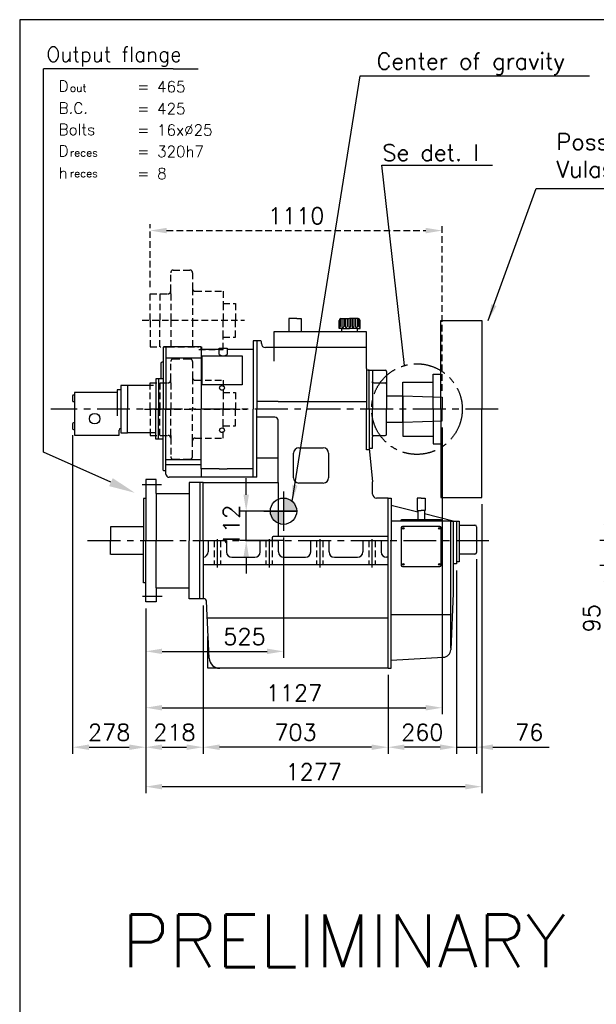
# Model space of a CAD drawing. Extents: x 0 to 5250, y 0 to 7425.
# Tile 3 of 4: x 0 to 2191, y 3683 to 7425. Entities that reach past the tile are written whole.
import ezdxf

# ---------------------------------------------------------------- set-up
doc = ezdxf.new("R2010")
doc.units = 0
doc.header["$LTSCALE"] = 100
doc.header["$MEASUREMENT"] = 0
doc.linetypes.add('CENTER', pattern=[2, 1.25, -0.25, 0.25, -0.25])
doc.linetypes.add('HIDDEN', pattern=[0.375, 0.25, -0.125])
doc.layers.get('0').update_dxf_attribs({"linetype": 'CONTINUOUS'})
doc.layers.get('DEFPOINTS').update_dxf_attribs({"linetype": 'CONTINUOUS'})
for name, color, linetype in [('1', 3, 'CENTER'), ('2', 1, 'CONTINUOUS'), ('6', 1, 'HIDDEN'), ('DIM', 3, 'CONTINUOUS'), ('kobling', 3, 'CONTINUOUS'), ('PTO', 5, 'HIDDEN'), ('TEKST', 5, 'CONTINUOUS')]:
    doc.layers.add(name, color=color, linetype=linetype)
doc.styles.add('ROMAND', font='SIMPLEX', dxfattribs={"height": 3.5})
doc.styles.add('ROMANS', font='romans')
doc.styles.get("Standard").update_dxf_attribs({"font": 'romans.shx'})
doc.dimstyles.new('OPSAT', dxfattribs={"dimtxt": 3.5, "dimasz": 4, "dimexe": 2, "dimexo": 0, "dimgap": 0.09, "dimtad": 1, "dimtoh": 1, "dimzin": 0, "dimdsep": 46, "dimtxsty": 'ROMANS', "dimcen": 0.09, "dimclrd": 256, "dimclre": 256, "dimclrt": 256, "dimadec": 0, "dimazin": 0, "dimtfac": 1, "dimtix": 1, "dimtmove": 2, "dimatfit": 3, "dimfxl": 0, "dimtolj": 1, "dimtzin": 0, "dimarcsym": 0})

# ---------------------------------------------------------------- blocks, each defined once
blk = doc.blocks.new('*D3')
at = {"layer": 'DEFPOINTS', "color": 0}
for p in [(1605.8, 6623.5), (495.8, 6383), (1605.8, 5989.8)]:
    blk.add_point(p, dxfattribs=at)
at = {"layer": 'PTO', "color": 6, "lineweight": -2}
for p, q in [((495.8, 6408), (495.8, 6648.5)), ((1605.8, 6014.8), (1605.8, 6648.5)), ((558.3, 6623.5), (1543.3, 6623.5))]:
    blk.add_line(p, q, dxfattribs=at)
at = {"layer": 'PTO', "color": 6}
for points in [[(558.3, 6633.9), (558.3, 6613.1), (495.8, 6623.5)], [(1543.3, 6633.9), (1543.3, 6613.1), (1605.8, 6623.5)]]:
    blk.add_solid(points, dxfattribs=at)
at = {"layer": 'PTO', "color": 5, "insert": (1050.8, 6679.7), "char_height": 62.5, "attachment_point": 5}
blk.add_mtext('\\A1;1110', dxfattribs=at)
blk = doc.blocks.new('*D4')
at = {"layer": 'DEFPOINTS', "color": 0}
for p in [(2529.7, 5445), (2229.7, 5350.5), (2529.7, 5350.5)]:
    blk.add_point(p, dxfattribs=at)
at = {"layer": 'DIM', "color": 6, "lineweight": -2}
for p, q in [((2229.7, 5507.5), (2229.7, 5570)), ((2504.7, 5445), (2204.7, 5445)), ((2229.7, 5445), (2229.7, 5350.5)), ((2504.7, 5350.5), (2204.7, 5350.5)), ((2229.7, 5288), (2229.7, 5074.3))]:
    blk.add_line(p, q, dxfattribs=at)
at = {"layer": 'DIM', "color": 6}
for points in [[(2219.3, 5507.5), (2240.1, 5507.5), (2229.7, 5445)], [(2219.3, 5288), (2240.1, 5288), (2229.7, 5350.5)]]:
    blk.add_solid(points, dxfattribs=at)
at = {"layer": 'DIM', "color": 5, "insert": (2173.4, 5149.9), "char_height": 62.5, "attachment_point": 5, "rotation": 90}
blk.add_mtext('\\A1;95', dxfattribs=at)
blk = doc.blocks.new('*D2')
at = {"layer": 'DEFPOINTS', "color": 0}
for p in [(1605.8, 5900.2), (478.8, 5212.5), (1605.8, 4810)]:
    blk.add_point(p, dxfattribs=at)
at = {"layer": 'DIM', "color": 6, "lineweight": -2}
for p, q in [((1605.8, 5875.2), (1605.8, 4785)), ((478.8, 5187.5), (478.8, 4785)), ((541.3, 4810), (1543.3, 4810))]:
    blk.add_line(p, q, dxfattribs=at)
at = {"layer": 'DIM', "color": 6}
for points in [[(541.3, 4820.4), (541.3, 4799.6), (478.8, 4810)], [(1543.3, 4820.4), (1543.3, 4799.6), (1605.8, 4810)]]:
    blk.add_solid(points, dxfattribs=at)
at = {"layer": 'DIM', "color": 5, "insert": (1042.3, 4866.3), "char_height": 62.5, "attachment_point": 5}
blk.add_mtext('\\A1;1127', dxfattribs=at)
blk = doc.blocks.new('*D8')
at = {"layer": 'DEFPOINTS', "color": 0}
for p in [(1735.8, 5400), (1659.8, 5357), (1659.8, 4660)]:
    blk.add_point(p, dxfattribs=at)
at = {"layer": 'DIM', "color": 6, "lineweight": -2}
for p, q in [((1735.8, 5375), (1735.8, 4635)), ((1659.8, 5332), (1659.8, 4635)), ((1597.3, 4660), (1534.8, 4660)), ((1659.8, 4660), (1735.8, 4660)), ((1798.3, 4660), (2012, 4660))]:
    blk.add_line(p, q, dxfattribs=at)
at = {"layer": 'DIM', "color": 6}
for points in [[(1597.3, 4670.4), (1597.3, 4649.6), (1659.8, 4660)], [(1798.3, 4670.4), (1798.3, 4649.6), (1735.8, 4660)]]:
    blk.add_solid(points, dxfattribs=at)
at = {"layer": 'DIM', "color": 5, "insert": (1936.4, 4716.3), "char_height": 62.5, "attachment_point": 5}
blk.add_mtext('\\A1;76', dxfattribs=at)
blk = doc.blocks.new('*D9')
at = {"layer": 'DEFPOINTS', "color": 0}
for p in [(1659.8, 5357), (1399.8, 4960), (1399.8, 4660)]:
    blk.add_point(p, dxfattribs=at)
at = {"layer": 'DIM', "color": 6, "lineweight": -2}
for p, q in [((1659.8, 5332), (1659.8, 4635)), ((1399.8, 4935), (1399.8, 4635)), ((1597.3, 4660), (1462.3, 4660))]:
    blk.add_line(p, q, dxfattribs=at)
at = {"layer": 'DIM', "color": 6}
for points in [[(1462.3, 4670.4), (1462.3, 4649.6), (1399.8, 4660)], [(1597.3, 4670.4), (1597.3, 4649.6), (1659.8, 4660)]]:
    blk.add_solid(points, dxfattribs=at)
at = {"layer": 'DIM', "color": 5, "insert": (1529.8, 4716.3), "char_height": 62.5, "attachment_point": 5}
blk.add_mtext('\\A1;260', dxfattribs=at)
blk = doc.blocks.new('*D10')
at = {"layer": 'DEFPOINTS', "color": 0}
for p in [(696.8, 5224), (1399.8, 4960), (696.8, 4660)]:
    blk.add_point(p, dxfattribs=at)
at = {"layer": 'DIM', "color": 6, "lineweight": -2}
for p, q in [((696.8, 5199), (696.8, 4635)), ((1399.8, 4935), (1399.8, 4635)), ((1337.3, 4660), (759.3, 4660))]:
    blk.add_line(p, q, dxfattribs=at)
at = {"layer": 'DIM', "color": 6}
for points in [[(759.3, 4670.4), (759.3, 4649.6), (696.8, 4660)], [(1337.3, 4670.4), (1337.3, 4649.6), (1399.8, 4660)]]:
    blk.add_solid(points, dxfattribs=at)
at = {"layer": 'DIM', "color": 5, "insert": (1048.3, 4716.3), "char_height": 62.5, "attachment_point": 5}
blk.add_mtext('\\A1;703', dxfattribs=at)
blk = doc.blocks.new('*D11')
at = {"layer": 'DEFPOINTS', "color": 0}
for p in [(478.8, 5212.5), (696.8, 5224), (696.8, 4660)]:
    blk.add_point(p, dxfattribs=at)
at = {"layer": 'DIM', "color": 6, "lineweight": -2}
for p, q in [((478.8, 5187.5), (478.8, 4635)), ((696.8, 5199), (696.8, 4635)), ((541.3, 4660), (634.3, 4660))]:
    blk.add_line(p, q, dxfattribs=at)
at = {"layer": 'DIM', "color": 6}
for points in [[(541.3, 4670.4), (541.3, 4649.6), (478.8, 4660)], [(634.3, 4670.4), (634.3, 4649.6), (696.8, 4660)]]:
    blk.add_solid(points, dxfattribs=at)
at = {"layer": 'DIM', "color": 5, "insert": (587.8, 4716.3), "char_height": 62.5, "attachment_point": 5}
blk.add_mtext('\\A1;218', dxfattribs=at)
blk = doc.blocks.new('*D12')
at = {"layer": 'DEFPOINTS', "color": 0}
for p in [(201.3, 5870.5), (478.8, 5212.5), (478.8, 4660)]:
    blk.add_point(p, dxfattribs=at)
at = {"layer": 'DIM', "color": 6, "lineweight": -2}
for p, q in [((201.3, 5845.5), (201.3, 4635)), ((478.8, 5187.5), (478.8, 4635)), ((263.8, 4660), (416.3, 4660))]:
    blk.add_line(p, q, dxfattribs=at)
at = {"layer": 'DIM', "color": 6}
for points in [[(263.8, 4670.4), (263.8, 4649.6), (201.3, 4660)], [(416.3, 4670.4), (416.3, 4649.6), (478.8, 4660)]]:
    blk.add_solid(points, dxfattribs=at)
at = {"layer": 'DIM', "color": 5, "insert": (340.1, 4716.3), "char_height": 62.5, "attachment_point": 5}
blk.add_mtext('\\A1;278', dxfattribs=at)
blk = doc.blocks.new('*D16')
at = {"layer": 'DEFPOINTS', "color": 0}
for p in [(1755.8, 5608.5), (478.8, 5212.5), (478.8, 4510)]:
    blk.add_point(p, dxfattribs=at)
at = {"layer": 'kobling', "color": 6, "lineweight": -2}
for p, q in [((1755.8, 5583.5), (1755.8, 4485)), ((478.8, 5187.5), (478.8, 4485)), ((1693.3, 4510), (541.3, 4510))]:
    blk.add_line(p, q, dxfattribs=at)
at = {"layer": 'kobling', "color": 6}
for points in [[(541.3, 4520.4), (541.3, 4499.6), (478.8, 4510)], [(1693.3, 4520.4), (1693.3, 4499.6), (1755.8, 4510)]]:
    blk.add_solid(points, dxfattribs=at)
at = {"layer": 'kobling', "color": 5, "insert": (1117.3, 4566.3), "char_height": 62.5, "attachment_point": 5}
blk.add_mtext('\\A1;1277', dxfattribs=at)
blk = doc.blocks.new('*D22')
at = {"layer": 'DEFPOINTS', "color": 0}
for p in [(860.8, 5557), (1077.6, 5557), (1029, 5445)]:
    blk.add_point(p, dxfattribs=at)
at = {"layer": 'DIM', "color": 6, "lineweight": -2}
for p, q in [((860.8, 5619.5), (860.8, 5682)), ((1052.6, 5557), (835.8, 5557)), ((860.8, 5445), (860.8, 5557)), ((1004, 5445), (835.8, 5445)), ((860.8, 5382.5), (860.8, 5320))]:
    blk.add_line(p, q, dxfattribs=at)
at = {"layer": 'DIM', "color": 6}
for points in [[(850.4, 5619.5), (871.2, 5619.5), (860.8, 5557)], [(850.4, 5382.5), (871.2, 5382.5), (860.8, 5445)]]:
    blk.add_solid(points, dxfattribs=at)
at = {"layer": 'DIM', "color": 5, "insert": (804.5, 5501), "char_height": 62.5, "attachment_point": 5, "rotation": 90}
blk.add_mtext('\\A1;112', dxfattribs=at)
blk = doc.blocks.new('*D23')
at = {"layer": 'DEFPOINTS', "color": 0}
for p in [(1002.6, 5482), (478.8, 5212.5), (1002.6, 5024.3)]:
    blk.add_point(p, dxfattribs=at)
at = {"layer": 'DIM', "color": 6, "lineweight": -2}
for p, q in [((1002.6, 5457), (1002.6, 4999.3)), ((478.8, 5187.5), (478.8, 4999.3)), ((541.3, 5024.3), (940.1, 5024.3))]:
    blk.add_line(p, q, dxfattribs=at)
at = {"layer": 'DIM', "color": 6}
for points in [[(541.3, 5034.7), (541.3, 5013.9), (478.8, 5024.3)], [(940.1, 5034.7), (940.1, 5013.9), (1002.6, 5024.3)]]:
    blk.add_solid(points, dxfattribs=at)
at = {"layer": 'DIM', "color": 5, "insert": (854.2, 5080.5), "char_height": 62.5, "attachment_point": 5}
blk.add_mtext('\\A1;525', dxfattribs=at)

msp = doc.modelspace()

# ---------------------------------------------------------------- hatches: boundary and pattern name
at = {"layer": 'PTO'}
h = msp.add_hatch(color=256, dxfattribs=at)
h.paths.add_polyline_path([(1002.6, 5607), (1002.6, 5557), (1052.6, 5557, 0.414214)])
h.paths.add_polyline_path([(1002.6, 5557), (981.8, 5557), (981.8, 5511.5, 0.107396), (1002.6, 5507)])
h.paths.add_polyline_path([(981.8, 5557), (952.6, 5557, 0.29375), (981.8, 5511.5)])

# ---------------------------------------------------------------- linework, layer by layer
for p, q in [((1023.3, 6289), (1023.3, 6239)), ((1052.8, 6289), (1023.3, 6289)), ((1052.8, 6289), (1069.3, 6289)), ((1069.3, 6289), (1069.3, 6239)), ((1220.8, 6289), (1253.8, 6289)), ((1286.8, 6289), (1253.8, 6289)), ((1213.8, 6251), (1213.8, 6282)), ((1223.8, 6251), (1213.8, 6251)), ((1223.8, 6239), (1223.8, 6251)), ((1223.8, 6251), (1253.8, 6251)), ((1283.8, 6251), (1253.8, 6251)), ((1283.8, 6251), (1293.8, 6251)), ((1283.8, 6239), (1283.8, 6251)), ((1293.8, 6251), (1293.8, 6282)), ((1317.8, 6239), (965.8, 6239)), ((965.8, 6239), (965.8, 6179)), ((1317.8, 6179), (1317.8, 6239)), ((545.8, 6179.5), (545.8, 5945)), ((555.8, 6181.5), (547.8, 6181.5)), ((689.8, 6181.5), (555.8, 6181.5)), ((555.8, 6181.5), (555.8, 5945)), ((689.8, 6172), (689.8, 6181.5)), ((758.3, 6176), (788.3, 6176)), ((758.3, 6152), (758.3, 6176)), ((788.3, 6176), (788.3, 6152)), ((900.8, 6204), (886.8, 6204)), ((886.8, 6204), (886.8, 5945)), ((915.8, 6204), (900.8, 6204)), ((900.8, 6204), (900.8, 5945)), ((918.8, 6194), (918.8, 6201)), ((965.8, 6179), (933.8, 6179)), ((1317.8, 6179), (965.8, 6179)), ((965.8, 6179), (965.8, 6127)), ((1317.8, 6099), (1317.8, 6179)), ((689.8, 6138), (555.8, 6138)), ((758.3, 6172), (689.8, 6172)), ((689.8, 6172), (689.8, 5945)), ((692.8, 6147), (844.8, 6147)), ((692.8, 6037), (692.8, 6147)), ((886.8, 6172), (788.3, 6172)), ((844.8, 6147), (844.8, 6037)), ((536.3, 6118), (536.3, 6060)), ((545.8, 6123), (541.3, 6123)), ((1317.8, 6099.5), (1317.8, 5945)), ((1328.3, 6093), (1323.8, 6093)), ((1328.3, 5945), (1328.3, 6093)), ((1328.3, 6093), (1389.3, 6093)), ((1340.3, 6093), (1340.3, 6050)), ((1394.3, 6088), (1394.3, 6039.5)), ((409.8, 6035), (384.8, 6035)), ((384.8, 6035), (384.8, 5855)), ((508.8, 6035), (400.8, 6035)), ((409.8, 6035), (409.8, 5945)), ((517.8, 6059.5), (517.8, 5945)), ((527.8, 6059.5), (517.8, 6059.5)), ((527.8, 6059.5), (527.8, 5945)), ((545.8, 6059.5), (527.8, 6059.5)), ((844.8, 6037), (692.8, 6037)), ((1340.3, 6045), (1340.3, 6050.5)), ((1340.3, 6045), (1340.3, 5945)), ((1345.3, 6045), (1389.3, 6045)), ((1394.3, 6040), (1394.3, 5945)), ((201.3, 5995.5), (201.3, 5976.5)), ((208.3, 5998.5), (204.3, 5998.5)), ((369.8, 6008.5), (208.3, 6008.5)), ((208.3, 6008.5), (208.3, 5846)), ((384.8, 6018), (369.8, 6018)), ((369.8, 6018), (369.8, 5920)), ((1394.3, 5995), (1455.8, 5995)), ((1455.8, 5995), (1455.8, 5945)), ((1455.8, 5995), (1605.8, 5989.8)), ((1605.8, 5989.8), (1605.8, 5945)), ((204.3, 5973.5), (208.3, 5973.5)), ((981.8, 5974.5), (900.8, 5974.5)), ((981.8, 5974.5), (1317.8, 5974.5)), ((409.8, 5855), (409.8, 5945)), ((517.8, 5830.5), (517.8, 5945)), ((527.8, 5830.5), (527.8, 5945)), ((545.8, 5712.5), (545.8, 5945)), ((555.8, 5710.5), (555.8, 5945)), ((689.8, 5718), (689.8, 5945)), ((886.8, 5686), (886.8, 5945)), ((900.8, 5686), (900.8, 5945)), ((969.8, 5914.5), (900.8, 5914.5)), ((1317.8, 5790.5), (1317.8, 5945)), ((1328.3, 5945), (1328.3, 5797)), ((1328.3, 5945), (1328.3, 5797)), ((1340.3, 5845), (1340.3, 5945)), ((1394.3, 5850), (1394.3, 5945)), ((1455.8, 5895), (1455.8, 5945)), ((1605.8, 5900.2), (1605.8, 5945)), ((201.3, 5889.5), (201.3, 5870.5)), ((208.3, 5892.5), (204.3, 5892.5)), ((981.8, 5758), (981.8, 5902.5)), ((1394.3, 5895), (1455.8, 5895)), ((1455.8, 5895), (1605.8, 5900.2)), ((204.3, 5867.5), (208.3, 5867.5)), ((208.3, 5846), (373.3, 5846)), ((373.3, 5846), (377.8, 5846)), ((377.8, 5846), (377.8, 5865.5)), ((383.8, 5871.5), (384.8, 5871.5)), ((384.8, 5855), (409.8, 5855)), ((517.8, 5855), (409.8, 5855)), ((1340.3, 5845), (1340.3, 5841)), ((1340.3, 5797), (1340.3, 5840)), ((1345.3, 5845), (1389.3, 5845)), ((527.8, 5830.5), (517.8, 5830.5)), ((545.8, 5830.5), (527.8, 5830.5)), ((1040.8, 5684), (1040.8, 5777.5)), ((1060.8, 5797.5), (1153.8, 5797.5)), ((1173.8, 5777.5), (1173.8, 5684)), ((1317.8, 5791), (1328.3, 5791)), ((1328.3, 5797), (1340.8, 5669)), ((1328.3, 5797), (1340.3, 5797)), ((689.8, 5752), (555.8, 5752)), ((689.8, 5733), (555.8, 5733)), ((981.8, 5758), (900.8, 5758)), ((981.8, 5666), (981.8, 5758)), ((555.8, 5710.5), (547.8, 5710.5)), ((555.8, 5698), (555.8, 5710.5)), ((689.8, 5718), (689.8, 5710.5)), ((758.3, 5718), (689.8, 5718)), ((689.8, 5710.5), (689.8, 5687)), ((758.3, 5718), (788.8, 5718)), ((886.8, 5718), (788.3, 5718)), ((518.8, 5677.5), (478.8, 5677.5)), ((478.8, 5677.5), (478.8, 5605)), ((518.8, 5624), (518.8, 5677.5)), ((886.8, 5686), (567.8, 5686)), ((684.8, 5666), (643.8, 5666)), ((643.8, 5666), (643.8, 5445.5)), ((696.8, 5666), (684.8, 5666)), ((684.8, 5666), (684.8, 5445.5)), ((696.8, 5446), (696.8, 5666)), ((696.8, 5666), (981.8, 5666)), ((900.8, 5686), (886.8, 5686)), ((981.8, 5666), (981.8, 5460.5)), ((1153.8, 5664), (1060.8, 5664)), ((1340.8, 5622), (1340.8, 5669)), ((518.8, 5624), (518.8, 5445)), ((518.8, 5624), (643.8, 5624)), ((1002.6, 5632), (1002.6, 5482)), ((478.8, 5605), (470.8, 5605)), ((470.8, 5605), (470.8, 5580)), ((470.8, 5580), (470.8, 5445)), ((478.8, 5605), (478.8, 5445)), ((1399.8, 5607), (1355.8, 5607)), ((1399.8, 5445), (1399.8, 5607)), ((1399.8, 5607), (1411.8, 5607)), ((1411.8, 5607), (1411.8, 5446.5)), ((1513.3, 5553.2), (1411.8, 5579)), ((1525.8, 5607), (1510.8, 5607)), ((1510.8, 5607), (1510.8, 5559.5)), ((1525.8, 5607), (1540.8, 5607)), ((1540.8, 5607), (1540.8, 5559.5)), ((1510.8, 5559.5), (1525.8, 5559.5)), ((1513.3, 5559.5), (1513.3, 5525)), ((1540.8, 5559.5), (1525.8, 5559.5)), ((1538.3, 5559.5), (1538.3, 5525)), ((1647.8, 5519), (1538.4, 5546.8)), ((1638.3, 5519), (1411.8, 5519)), ((1449.8, 5522), (1452.8, 5525)), ((1449.8, 5518.5), (1449.8, 5522)), ((1452.8, 5525), (1598.8, 5525)), ((1598.8, 5525), (1601.8, 5522)), ((1601.8, 5522), (1601.8, 5518.5)), ((1638.3, 5445), (1638.3, 5519)), ((1638.3, 5519), (1647.8, 5519)), ((1647.8, 5519), (1647.8, 5445)), ((1647.8, 5519), (1659.8, 5519)), ((1659.8, 5519), (1659.8, 5445)), ((1659.8, 5519), (1669.8, 5519)), ((1669.8, 5519), (1669.8, 5504)), ((1669.8, 5504), (1729.8, 5504)), ((1669.8, 5504), (1669.8, 5394)), ((469.6, 5497.5), (344.6, 5497.5)), ((344.6, 5497.5), (344.6, 5445)), ((1449.8, 5494), (1449.8, 5352)), ((1596.8, 5499), (1454.8, 5499)), ((1601.8, 5352), (1601.8, 5494)), ((1735.8, 5498), (1735.8, 5400)), ((344.6, 5392.5), (344.6, 5445)), ((470.8, 5310), (470.8, 5445)), ((478.8, 5212.5), (478.8, 5445)), ((518.8, 5266), (518.8, 5445)), ((643.8, 5224), (643.8, 5444.5)), ((684.8, 5224), (684.8, 5444.5)), ((696.8, 5445), (696.8, 5225)), ((696.8, 5445), (785.8, 5445)), ((715.8, 5445), (715.8, 5402)), ((785.8, 5445), (785.8, 5402)), ((913.8, 5445), (983.8, 5445)), ((913.8, 5402), (913.8, 5445)), ((958.8, 5456), (958.8, 5445)), ((958.8, 5456), (958.8, 5445)), ((1399.3, 5461), (963.8, 5461)), ((983.8, 5402), (983.8, 5445)), ((1105.8, 5445), (1175.8, 5445)), ((1105.8, 5402), (1105.8, 5445)), ((1175.8, 5402), (1175.8, 5445)), ((1303.8, 5445), (1399.8, 5445)), ((1303.8, 5445), (1303.8, 5402)), ((1373.8, 5445), (1373.8, 5402)), ((1399.8, 4960), (1399.8, 5445)), ((1411.8, 4991), (1411.8, 5445)), ((1638.3, 5036), (1638.3, 5445)), ((1647.8, 5445), (1647.8, 5245)), ((1659.8, 5445), (1659.8, 5357)), ((469.6, 5392.5), (346.3, 5392.5)), ((1729.8, 5394), (1669.8, 5394)), ((1669.8, 5394), (1669.8, 5364)), ((696.3, 5354.5), (1400.3, 5354.5)), ((805.8, 5382), (893.8, 5382)), ((1003.8, 5382), (1085.8, 5382)), ((1195.8, 5382), (1283.8, 5382)), ((1399.8, 5382), (1393.8, 5382)), ((1659.8, 5357), (1647.3, 5357)), ((1669.8, 5364), (1659.8, 5364)), ((1454.8, 5347), (1596.8, 5347)), ((470.8, 5285), (470.8, 5310)), ((478.8, 5285), (470.8, 5285)), ((518.8, 5266), (518.8, 5212.5)), ((518.8, 5266), (643.8, 5266)), ((1647.8, 5245), (1638.1, 5030.2)), ((518.8, 5212.5), (478.8, 5212.5)), ((684.8, 5224), (643.8, 5224)), ((696.8, 5224), (684.8, 5224)), ((696.8, 5225), (699.8, 5225)), ((720, 4998.1), (709.8, 5215.5)), ((1411.8, 5164.5), (1638.3, 5164.5)), ((1399.3, 5151), (712.8, 5151)), ((715.3, 4960), (715.3, 5080.5)), ((1411.8, 4991), (1609.8, 5001.6)), ((1411.8, 4960), (1411.8, 4991)), ((759.3, 4960), (715.3, 4960)), ((1399.8, 4960), (760, 4960)), ((1399.8, 4960), (1411.8, 4960))]:
    msp.add_line(p, q)
msp.add_lwpolyline([(0, 0), (5250, 0), (5250, 7425), (0, 7425)], close=True)
for centre, radius in [((768.8, 6025.5), 9), ((284.8, 5908.5), 20), ((768.8, 5864.5), 9)]:
    msp.add_circle(centre, radius)
for centre, radius, start, end in [((1220.8, 6282), 7, 90, 180), ((1286.8, 6282), 7, 0, 90), ((547.8, 6179.5), 2, 90, 180), ((915.8, 6201), 3, 0, 90), ((933.8, 6194), 15, 180, 270), ((773.3, 6172), 25, 233.0957, 306.9043), ((541.3, 6118), 5, 90, 180), ((1323.8, 6099), 6, 180, 270), ((1389.3, 6088), 5, 0, 90), ((1345.3, 6050), 5, 180, 270), ((1389.3, 6040), 5, 0, 90), ((204.3, 5995.5), 3, 90, 180), ((204.3, 5976.5), 3, 180, 270), ((969.8, 5902.5), 12, 0, 90), ((204.3, 5889.5), 3, 90, 180), ((204.3, 5870.5), 3, 180, 270), ((383.8, 5865.5), 6, 90, 180), ((1345.3, 5840), 5, 90, 180), ((1389.3, 5850), 5, 270, 0), ((1060.8, 5777.5), 20, 90, 180), ((1153.8, 5777.5), 20, 0, 90), ((547.8, 5712.5), 2, 180, 270), ((567.8, 5698), 12, 180, 270), ((1060.8, 5684), 20, 180, 270), ((1153.8, 5684), 20, 270, 0), ((1355.8, 5622), 15, 180, 270), ((1729.8, 5498), 6, 0, 90), ((1454.8, 5494), 5, 90, 180), ((1596.8, 5494), 5, 0, 90), ((963.8, 5456), 5, 90, 180), ((695.8, 5402), 20, 272.866, 0), ((805.8, 5402), 20, 180, 270), ((893.8, 5402), 20, 270, 0), ((1003.8, 5402), 20, 180, 270), ((1085.8, 5402), 20, 270, 0), ((1195.8, 5402), 20, 180, 270), ((1283.8, 5402), 20, 270, 0), ((1393.8, 5402), 20, 180, 270), ((1729.8, 5400), 6, 270, 0), ((1454.8, 5352), 5, 180, 270), ((1596.8, 5352), 5, 270, 0), ((699.8, 5215), 10, 2.7006, 90), ((1608.2, 5031.6), 30, 273.0645, 357.4121), ((760, 5000), 40, 182.7006, 270)]:
    msp.add_arc(centre, radius, start, end)
at = {"layer": '1'}
for p, q in [((1818.8, 5945), (117.8, 5945)), ((539.1, 5657.5), (465.1, 5657.5)), ((927.6, 5557), (1077.6, 5557)), ((258.1, 5445), (1799.8, 5445)), ((750.8, 5450.2), (750.8, 5342.5)), ((948.3, 5450.2), (948.3, 5342.5)), ((1140.3, 5451.3), (1140.3, 5342.5)), ((1338.8, 5451.3), (1338.8, 5342.5)), ((540.8, 5232.5), (466.8, 5232.5))]:
    msp.add_line(p, q, dxfattribs=at)
msp.add_circle((1509.7, 5945), 172.2, dxfattribs=at)
at = {"layer": '2'}
for p, q in [((1218.3, 6288.5), (1218.3, 6259)), ((1224.3, 6289), (1224.3, 6259)), ((1231.3, 6289), (1231.3, 6259)), ((1237.3, 6289), (1237.3, 6259)), ((1244.3, 6289), (1244.3, 6259)), ((1250.3, 6289), (1250.3, 6259)), ((1257.3, 6289), (1257.3, 6259)), ((1263.3, 6289), (1263.3, 6259)), ((1270.3, 6289), (1270.3, 6259)), ((1276.3, 6289), (1276.3, 6259)), ((1283.3, 6289), (1283.3, 6259)), ((1289.3, 6288.5), (1289.3, 6259))]:
    msp.add_line(p, q, dxfattribs=at)
for centre in [(1457.8, 5491.5), (1594.3, 5491.5), (1457.8, 5355), (1594.3, 5355)]:
    msp.add_circle(centre, 3, dxfattribs=at)
for centre, start, end in [((1214.8, 6259), 253.4256, 0), ((1227.8, 6259), 180, 0), ((1240.8, 6259), 180, 0), ((1253.8, 6259), 180, 0), ((1266.8, 6259), 180, 0), ((1279.8, 6259), 180, 0), ((1292.8, 6259), 180, 286.5744)]:
    msp.add_arc(centre, 3.5, start, end, dxfattribs=at)
at = {"layer": '6', "color": 1}
for p, q in [((738.8, 5445), (738.8, 5354.5)), ((762.8, 5445), (762.8, 5354.5)), ((935.8, 5445), (935.8, 5353.5)), ((959.8, 5445), (959.8, 5353.5)), ((1128.3, 5445), (1128.3, 5354.5)), ((1152.3, 5445), (1152.3, 5354.5)), ((1326.8, 5445), (1326.8, 5354.5)), ((1350.8, 5445), (1350.8, 5354.5))]:
    msp.add_line(p, q, dxfattribs=at)
at = {"layer": 'DIM', "color": 6}
for p, q in [((583.2, 7237.8), (90.6, 7237.8)), ((90.6, 5781.9), (90.6, 7237.8)), ((583.2, 7237.8), (678.2, 7237.8)), ((346.7, 5667.4), (90.6, 5781.9))]:
    msp.add_line(p, q, dxfattribs=at)
msp.add_solid([(353.5, 5682.6), (340, 5652.1), (438.1, 5626.8)], dxfattribs=at)
at = {"layer": 'kobling'}
for p, q in [((1600.8, 6281.5), (1755.8, 6281.5)), ((1600.8, 5945), (1600.8, 6281.5)), ((1755.8, 6281.5), (1755.8, 5945)), ((1570.8, 5945), (1570.8, 6077.5)), ((1570.8, 6077.5), (1600.8, 6077.5)), ((1455.8, 6047.5), (1570.8, 6047.5)), ((1455.8, 5945), (1455.8, 6047.5)), ((1455.8, 5945), (1455.8, 5842.5)), ((1570.8, 5945), (1570.8, 5812.5)), ((1600.8, 5945), (1600.8, 5608.5)), ((1755.8, 5608.5), (1755.8, 5945)), ((1455.8, 5842.5), (1570.8, 5842.5)), ((1570.8, 5812.5), (1600.8, 5812.5)), ((1600.8, 5608.5), (1755.8, 5608.5))]:
    msp.add_line(p, q, dxfattribs=at)
at = {"layer": 'PTO'}
for p, q in [((573.8, 6393), (573.8, 6463.5)), ((583.8, 6473.5), (646.8, 6473.5)), ((656.8, 6463.5), (656.8, 6403)), ((656.8, 6403), (656.8, 6282.5)), ((495.8, 6283), (495.8, 6383)), ((495.8, 6383), (536.8, 6383)), ((532.8, 6383), (532.8, 6282.5)), ((536.8, 6383), (563.8, 6383)), ((573.8, 6383), (573.8, 6393)), ((573.8, 6383), (573.8, 6282.5)), ((666.8, 6393), (773.8, 6393)), ((773.8, 6393), (773.8, 6346)), ((773.8, 6346), (819.8, 6346)), ((773.8, 6346), (773.8, 6282.5)), ((819.8, 6346), (819.8, 6282.5)), ((465.8, 6283), (854.3, 6283)), ((495.8, 6282), (495.8, 6182)), ((532.8, 6182), (532.8, 6282.5)), ((573.8, 6282.5), (573.8, 6182)), ((656.8, 6282.5), (656.8, 6182)), ((773.8, 6219), (773.8, 6282.5)), ((819.8, 6219), (819.8, 6282.5)), ((773.8, 6172), (773.8, 6219)), ((773.8, 6219), (819.8, 6219)), ((495.8, 6182), (536.8, 6182)), ((545.8, 6182), (572.8, 6182)), ((563.8, 6182), (681.3, 6182)), ((690.3, 6182), (690.3, 6172)), ((680.8, 6172), (773.8, 6172)), ((573.8, 6055), (573.8, 6125.5)), ((583.8, 6135.5), (646.8, 6135.5)), ((656.8, 6125.5), (656.8, 6065)), ((656.8, 6065), (656.8, 5944.5)), ((495.8, 6045), (536.8, 6045)), ((495.8, 5945), (495.8, 6045)), ((532.8, 6045), (532.8, 5944.5)), ((536.8, 6045), (563.8, 6045)), ((573.8, 6045), (573.8, 6055)), ((573.8, 6045), (573.8, 5944.5)), ((666.8, 6055), (773.8, 6055)), ((773.8, 6055), (773.8, 6008)), ((773.8, 6008), (773.8, 5944.5)), ((773.8, 6008), (819.8, 6008)), ((819.8, 6008), (819.8, 5944.5)), ((474.8, 5945), (863.3, 5945)), ((495.8, 5945), (495.8, 5845)), ((532.8, 5845), (532.8, 5945.5)), ((573.8, 5845), (573.8, 5945.5)), ((656.8, 5825), (656.8, 5945.5)), ((773.8, 5882), (773.8, 5945.5)), ((819.8, 5882), (819.8, 5945.5)), ((773.8, 5835), (773.8, 5882)), ((773.8, 5882), (819.8, 5882)), ((495.8, 5845), (536.8, 5845)), ((536.8, 5845), (563.8, 5845)), ((573.8, 5845), (573.8, 5835)), ((573.8, 5835), (573.8, 5764.5)), ((656.8, 5764.5), (656.8, 5825)), ((666.8, 5835), (773.8, 5835)), ((583.8, 5754.5), (646.8, 5754.5))]:
    msp.add_line(p, q, dxfattribs=at)
at = {"layer": 'PTO', "linetype": 'ByBlock'}
msp.add_circle((1002.6, 5557), 50, dxfattribs=at)
at = {"layer": 'PTO'}
for centre, start, end in [((583.8, 6463.5), 90, 180), ((646.8, 6463.5), 0, 90), ((666.8, 6403), 180, 270), ((563.8, 6393), 270, 0), ((583.8, 6125.5), 90, 180), ((646.8, 6125.5), 0, 90), ((666.8, 6065), 180, 270), ((563.8, 6055), 270, 0), ((563.8, 5835), 0, 90), ((666.8, 5825), 90, 180), ((583.8, 5764.5), 180, 270), ((646.8, 5764.5), 270, 0)]:
    msp.add_arc(centre, 10, start, end, dxfattribs=at)

# ---------------------------------------------------------------- texts
at = {"layer": 'DIM', "color": 5, "style": 'ROMAND'}
for s, height, p in [('Output flange', 56, (101.3, 7265.3)), ('D', 42, (148, 7151.5)), ('= 465', 42, (446.6, 7149.2)), ('out', 29.4, (190.8, 7150.8)), ('B.C.', 42, (148, 7067.9)), ('= 425', 42, (446.6, 7065.6)), ('Bolts', 42, (148, 6986.6)), ('= 16x%%c25', 42, (446.6, 6984.3)), ('D', 42, (148, 6905.3)), ('reces', 29.4, (190.8, 6904.6)), ('= 320h7', 42, (446.6, 6903)), ('h', 42, (148, 6821.6)), ('reces', 29.4, (190.8, 6825.9)), ('= 8', 42, (446.6, 6819.3))]:
    msp.add_text(s, height=height, dxfattribs=at).set_placement(p)
at = {"layer": 'DIM', "color": 5, "insert": (1356.3, 7215.4), "char_height": 62.5, "attachment_point": 7}
msp.add_mtext('Center of gravity', dxfattribs=at)
at = {"layer": 'DIM', "color": 5, "insert": (1378.4, 6919.7), "char_height": 62.5, "attachment_point": 4, "style": 'ROMANS'}
msp.add_mtext('\\A1;Se det. I', dxfattribs=at)
at = {"layer": 'kobling', "color": 5, "insert": (2039.8, 6898.5), "char_height": 62.5, "attachment_point": 4, "style": 'ROMANS'}
msp.add_mtext('Possible flex. coupling\\PVulastik-L 2811/4010', dxfattribs=at)
at = {"layer": 'TEKST', "insert": (388.1, 4023.7), "char_height": 200, "width": 2053.704, "attachment_point": 1}
msp.add_mtext('PRELIMINARY', dxfattribs=at)

# ---------------------------------------------------------------- dimensions: what is measured, and where the dimension line sits
at = {"layer": 'DIM'}
for base, p1, p2, picture, middle in [((1605.8, 4810), (478.8, 5212.5), (1605.8, 5900.2), '*D2', (1042.3, 4866.3)), ((478.8283238, 4660), (201.3283238, 5870.5), (478.8283238, 5212.5), '*D12', (340.0783238, 4716.25)), ((1399.8, 4660), (1659.8, 5357), (1399.8, 4960), '*D9', (1529.8, 4716.3)), ((696.8, 4660), (478.8, 5212.5), (696.8, 5224), '*D11', (587.8, 4716.3)), ((696.8, 4660), (1399.8, 4960), (696.8, 5224), '*D10', (1048.3, 4716.3))]:
    dim = msp.add_linear_dim(base=base, p1=p1, p2=p2, dimstyle='OPSAT', override={"dimscale": 25, "dimtxt": 2.5, "dimasz": 2.5, "dimexe": 1, "dimexo": 1, "dimgap": 1, "dimtoh": 0, "dimdec": 0, "dimzin": 8, "dimtxsty": 'Standard', "dimclrd": 6, "dimclre": 6, "dimclrt": 5, "dimazin": 2, "dimtdec": 0, "dimtix": 0, "dimtmove": 0}, dxfattribs=at)
    dim.commit()
    dim.dimension.update_dxf_attribs({"geometry": picture, "text_midpoint": middle})
dim = msp.add_linear_dim(base=(860.8, 5557), p1=(1029, 5445), p2=(1077.6, 5557), angle=90, dimstyle='OPSAT', override={"dimscale": 25, "dimtxt": 2.5, "dimasz": 2.5, "dimexe": 1, "dimexo": 1, "dimgap": 1, "dimtoh": 0, "dimdec": 0, "dimzin": 8, "dimtxsty": 'Standard', "dimclrd": 6, "dimclre": 6, "dimclrt": 5, "dimazin": 2, "dimtdec": 0, "dimtix": 0, "dimtmove": 0}, dxfattribs=at)
dim.commit()
dim.dimension.update_dxf_attribs({"geometry": '*D22', "text_midpoint": (860.8, 5501), "dimtype": 160})
dim = msp.add_linear_dim(base=(2229.6703449, 5350.5), p1=(2529.6703449, 5445), p2=(2529.6703449, 5350.5), angle=90, dimstyle='OPSAT', override={"dimscale": 25, "dimtxt": 2.5, "dimasz": 2.5, "dimexe": 1, "dimexo": 1, "dimgap": 1, "dimtoh": 0, "dimdec": 0, "dimzin": 8, "dimtxsty": 'Standard', "dimclrd": 6, "dimclre": 6, "dimclrt": 5, "dimazin": 2, "dimtdec": 0, "dimtix": 0, "dimtmove": 0}, dxfattribs=at)
dim.commit()
dim.dimension.update_dxf_attribs({"geometry": '*D4', "text_midpoint": (2173.4203449, 5149.9047619)})
dim = msp.add_linear_dim(base=(1002.6, 5024.3), p1=(478.8, 5212.5), p2=(1002.6, 5482), text='525', dimstyle='OPSAT', override={"dimscale": 25, "dimtxt": 2.5, "dimasz": 2.5, "dimexe": 1, "dimexo": 1, "dimgap": 1, "dimtoh": 0, "dimdec": 0, "dimzin": 8, "dimtxsty": 'Standard', "dimclrd": 6, "dimclre": 6, "dimclrt": 5, "dimazin": 2, "dimtdec": 0, "dimtix": 0, "dimtmove": 0}, dxfattribs=at)
dim.commit()
dim.dimension.update_dxf_attribs({"geometry": '*D23', "text_midpoint": (854.2, 5024.3), "dimtype": 160})
dim = msp.add_linear_dim(base=(1659.8, 4660), p1=(1735.8, 5400), p2=(1659.8, 5357), dimstyle='OPSAT', override={"dimscale": 25, "dimtxt": 2.5, "dimasz": 2.5, "dimexe": 1, "dimexo": 1, "dimgap": 1, "dimtoh": 0, "dimdec": 0, "dimzin": 8, "dimtxsty": 'Standard', "dimclrd": 6, "dimclre": 6, "dimclrt": 5, "dimazin": 2, "dimtdec": 0, "dimtix": 0, "dimtmove": 0}, dxfattribs=at)
dim.commit()
dim.dimension.update_dxf_attribs({"geometry": '*D8', "text_midpoint": (1936.4, 4660), "dimtype": 160})
at = {"layer": 'kobling'}
dim = msp.add_linear_dim(base=(478.8, 4510), p1=(1755.8, 5608.5), p2=(478.8, 5212.5), text='1277', dimstyle='OPSAT', override={"dimscale": 25, "dimtxt": 2.5, "dimasz": 2.5, "dimexe": 1, "dimexo": 1, "dimgap": 1, "dimtoh": 0, "dimdec": 0, "dimzin": 8, "dimtxsty": 'Standard', "dimclrd": 6, "dimclre": 6, "dimclrt": 5, "dimazin": 2, "dimtdec": 0, "dimtix": 0, "dimtmove": 0}, dxfattribs=at)
dim.commit()
dim.dimension.update_dxf_attribs({"geometry": '*D16', "text_midpoint": (1117.3, 4566.3)})
at = {"layer": 'PTO'}
dim = msp.add_linear_dim(base=(1605.8, 6623.5), p1=(495.8, 6383), p2=(1605.8, 5989.8), dimstyle='OPSAT', override={"dimscale": 25, "dimtxt": 2.5, "dimasz": 2.5, "dimexe": 1, "dimexo": 1, "dimgap": 1, "dimtoh": 0, "dimdec": 0, "dimzin": 8, "dimtxsty": 'Standard', "dimclrd": 6, "dimclre": 6, "dimclrt": 5, "dimazin": 2, "dimtdec": 0, "dimtix": 0, "dimtmove": 0}, dxfattribs=at)
dim.commit()
dim.dimension.update_dxf_attribs({"geometry": '*D3', "text_midpoint": (1050.8, 6679.7)})

# ---------------------------------------------------------------- leaders
at = {"color": 6, "annotation_type": 0, "has_hookline": 1, "hookline_direction": 0, "text_width": 416.7}
msp.add_leader([(1461.8, 6110.4), (1376.7, 6872.7), (1379.2, 6872.7)], dimstyle='OPSAT', override={"dimtxt": 2.5, "dimasz": 2.5, "dimexe": 1, "dimexo": 0.6, "dimgap": 0.6, "dimtoh": 0, "dimdec": 0, "dimclrd": 2, "dimclre": 2, "dimclrt": 5}, dxfattribs=at)
at = {"layer": 'DIM', "annotation_type": 0, "has_hookline": 1, "hookline_direction": 0, "text_width": 809.5}
msp.add_leader([(1035.9, 5594.3), (1293.7, 7211.1), (1356.2, 7211.1)], dimstyle='OPSAT', override={"dimscale": 25, "dimtxt": 2.5, "dimasz": 2.5, "dimexe": 1, "dimexo": 0.6, "dimgap": 0.005, "dimtoh": 0, "dimdec": 0, "dimclrd": 6, "dimclre": 6, "dimclrt": 5, "dimtmove": 0}, dxfattribs=at)
at = {"layer": 'kobling', "color": 6, "annotation_type": 0, "has_hookline": 1, "hookline_direction": 0, "text_width": 1071.4}
msp.add_leader([(1780.8, 6281.5), (1962.3, 6783.8), (2024.8, 6783.8)], dimstyle='OPSAT', override={"dimscale": 25, "dimtxt": 2.5, "dimasz": 2.5, "dimexe": 1, "dimexo": 0.6, "dimgap": 0.6, "dimtoh": 0, "dimdec": 0, "dimclrd": 6, "dimclre": 6, "dimclrt": 5}, dxfattribs=at)

doc.saveas('drawing.dxf')
